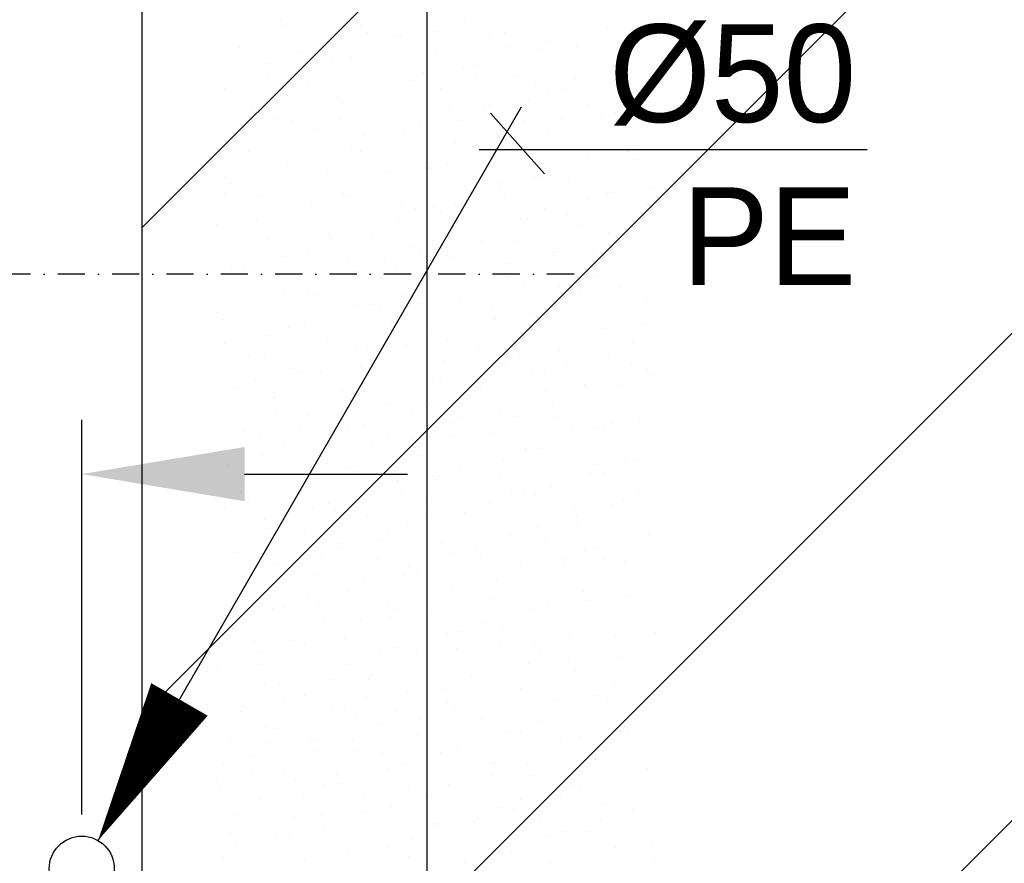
# Model space of a CAD drawing. Extents: x 9010 to 343255, y 15280 to 659207.
# Tile 33 of 76: x 83307 to 85121, y 34028 to 35581. Entities that reach past the tile are written whole.
import ezdxf

# ---------------------------------------------------------------- set-up
doc = ezdxf.new("R2010")
doc.units = 0
doc.header["$LTSCALE"] = 100
for name, pattern in [('2322121', [2000, 1000, 1000]), ('CENTER4', [5, 3.125, -0.625, 0.625, -0.625]), ('DASHDOT', [1, 0.5, -0.25, 0, -0.25])]:
    doc.linetypes.add(name, pattern=pattern)
doc.layers.get('0').update_dxf_attribs({"linetype": 'CONTINUOUS'})
for name, color, linetype in [('15', 6, 'CONTINUOUS'), ('21', 11, 'CONTINUOUS'), ('BOUW', 8, 'CONTINUOUS'), ('WL524---', 4, 'CONTINUOUS'), ('WL5627--', 4, 'CONTINUOUS'), ('WL570---_HARTLIJN', 7, 'CONTINUOUS'), ('WM521---', 1, 'CONTINUOUS')]:
    doc.layers.add(name, color=color, linetype=linetype)
doc.styles.add('BURO-018', font='BUROFONT.shx', dxfattribs={"height": 180})

# ---------------------------------------------------------------- blocks, each defined once
blk = doc.blocks.new('LDV3121')
at = {"color": 0, "linetype": 'CONTINUOUS'}
blk.add_line((0.25, 0.433), (6.75, 11.691), dxfattribs=at)
blk.add_lwpolyline([(0.25, 0.433, 0, 1, 0), (1.5, 2.598, 1, 1, 0)], format="xyseb", dxfattribs=at)
blk.add_circle((0, 0), 0.5, dxfattribs=at)

msp = doc.modelspace()

# ---------------------------------------------------------------- hatches: boundary and pattern name
at = {"layer": '15'}
h = msp.add_hatch(dxfattribs=at)
h.set_pattern_fill('ANSI31', color=8, scale=200, style=0)
h.set_pattern_definition([(45, (32852.9, 25827.6), (-449.013, 449.013), [])])
h.paths.add_polyline_path([(83532.9, 52927.6), (89143.2, 52927.6), (89143.2, 54927.6), (83532.9, 54927.6), (83532.9, 59077.6), (65252.9, 59077.6), (65252.9, 83077.6), (67752.9, 83077.6), (67752.9, 61277.6), (72752.9, 61277.6), (72752.9, 66021.3), (73678.4, 66021.3), (73678.4, 73400.3), (76678.4, 73400.3), (76678.4, 61277.6), (82952.9, 61277.6), (82952.9, 81942.7), (87952.9, 81942.7), (87952.9, 70627.6), (93268.6, 70627.6), (93268.6, 61027.6), (99172.9, 61027.6), (99172.9, 58527.6), (93268.6, 58527.6), (93268.6, 52927.6), (99022.9, 52927.6), (99022.9, 49227.6), (93268.6, 49227.6), (93268.6, 42227.6), (99022.9, 42227.6), (99022.9, 39227.6), (93722.9, 39227.6), (93722.9, 36227.6), (99022.9, 36227.6), (99022.9, 33227.6), (93722.9, 33227.6), (93722.9, 26257.8), (90152.9, 26257.8), (90152.9, 26107.6), (83532.9, 26107.6), (83532.9, 39227.6), (88032.9, 39227.6), (88032.9, 49227.6), (83532.9, 49227.6)])

# ---------------------------------------------------------------- linework, layer by layer
at = {"color": 1, "linetype": 'BYBLOCK'}
for p, q in [((83421.5, 34117.7), (83421.5, 34844.5)), ((83721.5, 34744.5), (84021.5, 34744.5))]:
    msp.add_line(p, q, dxfattribs=at)
msp.add_solid([(83721.5, 34794.5), (83721.5, 34694.5), (83421.5, 34744.5)], dxfattribs=at)
at = {"layer": '21', "linetype": 'DASHDOT'}
msp.add_line((84328.3, 35112.9), (75520.5, 35112.9), dxfattribs=at)
at = {"layer": 'BOUW', "linetype": 'CONTINUOUS'}
for points in [[(90152.9, 26107.6), (83532.9, 26107.6), (83532.9, 54327.6), (89142.9, 54327.6)], [(93268.6, 49227.6), (93268.6, 42227.6), (99022.9, 42227.6), (99022.9, 39227.6), (93722.9, 39227.6), (93722.9, 36227.6), (99022.9, 36227.6), (99022.9, 33227.6), (93722.9, 33227.6), (93722.9, 26257.8), (90152.9, 26257.8), (90152.9, 26107.6), (83532.9, 26107.6), (83532.9, 39227.6), (88032.9, 39227.6), (88032.9, 49227.6)]]:
    msp.add_lwpolyline(points, dxfattribs=at)
at = {"layer": 'WL524---', "color": 4, "linetype": '2322121'}
msp.add_line((84057.8, 27105.9), (84057.8, 39738.9), dxfattribs=at)
at = {"layer": 'WL5627--', "color": 6}
for p, q in [((83787.1, 35580.8), (83787.1, 35580.8)), ((83745.3, 35561.8), (83745.3, 35561.8)), ((83796.1, 35569.8), (83796.1, 35569.8)), ((83870.1, 35578.2), (83870.1, 35578.2)), ((83935.8, 35570), (83935.8, 35570)), ((84012.1, 35577.6), (84012.1, 35577.6)), ((84126.3, 35578.3), (84126.3, 35578.3)), ((84390.3, 35566.7), (84390.3, 35566.7)), ((84455.7, 35569.3), (84455.7, 35569.3)), ((83947.8, 35558), (83947.8, 35558)), ((84003, 35551.3), (84003, 35551.3)), ((84009.3, 35550.1), (84009.3, 35550.1)), ((84076.9, 35559.7), (84076.9, 35559.7)), ((84172.8, 35554.8), (84172.8, 35554.8)), ((84199.8, 35558.4), (84199.8, 35558.4)), ((83711.2, 35529.5), (83711.2, 35529.5)), ((83818.9, 35541.8), (83818.9, 35541.8)), ((84108.5, 35535.2), (84108.5, 35535.2)), ((84209.8, 35532.7), (84209.8, 35532.7)), ((84262.7, 35526.6), (84262.7, 35526.6)), ((84283.7, 35541.1), (84283.7, 35541.1)), ((84333.5, 35532), (84333.5, 35532)), ((84453.1, 35534.8), (84453.1, 35534.8)), ((83825.6, 35520.6), (83825.6, 35520.6)), ((83881.7, 35510), (83881.7, 35510)), ((83918, 35510.9), (83918, 35510.9)), ((84072.2, 35518.3), (84072.2, 35518.3)), ((84269.2, 35512.3), (84269.2, 35512.3)), ((84416.6, 35514.2), (84416.6, 35514.2)), ((83691.3, 35501.7), (83691.3, 35501.7)), ((83761.3, 35501), (83761.3, 35501)), ((83844, 35502.6), (83844, 35502.6)), ((83986.3, 35497.8), (83986.3, 35497.8)), ((84124.8, 35492.4), (84124.8, 35492.4)), ((84144.7, 35497.2), (84144.7, 35497.2)), ((84335.1, 35505.4), (84335.1, 35505.4)), ((84429.9, 35489.5), (84429.9, 35489.5)), ((83763.7, 35480.6), (83763.7, 35480.6)), ((83922, 35478.1), (83922, 35478.1)), ((83954.2, 35488.9), (83954.2, 35488.9)), ((84050.9, 35484), (84050.9, 35484)), ((84147, 35475), (84147, 35475)), ((84218.2, 35477.2), (84218.2, 35477.2)), ((84331.6, 35473.8), (84331.6, 35473.8)), ((84408.7, 35485.5), (84408.7, 35485.5)), ((83685.1, 35453.8), (83685.1, 35453.8)), ((83759.1, 35462.2), (83759.1, 35462.2)), ((83837.3, 35460.7), (83837.3, 35460.7)), ((84027.8, 35468.9), (84027.8, 35468.9)), ((84082.7, 35455.3), (84082.7, 35455.3)), ((84257.7, 35465.5), (84257.7, 35465.5)), ((84471.5, 35453.7), (84471.5, 35453.7)), ((83799.8, 35440.8), (83799.8, 35440.8)), ((83891.9, 35435.3), (83891.9, 35435.3)), ((83965.9, 35443.7), (83965.9, 35443.7)), ((84090.6, 35437.1), (84090.6, 35437.1)), ((84281.1, 35445.4), (84281.1, 35445.4)), ((84307.7, 35452.2), (84307.7, 35452.2)), ((84464.5, 35446.9), (84464.5, 35446.9)), ((83709.7, 35420.5), (83709.7, 35420.5)), ((83735.6, 35421.1), (83735.6, 35421.1)), ((83900.1, 35428.8), (83900.1, 35428.8)), ((83960.5, 35418), (83960.5, 35418)), ((84098.8, 35416.8), (84098.8, 35416.8)), ((84172.7, 35425.1), (84172.7, 35425.1)), ((84243.4, 35432.5), (84243.4, 35432.5)), ((84353.6, 35424.3), (84353.6, 35424.3)), ((84468.4, 35429.3), (84468.4, 35429.3)), ((83782.2, 35399.4), (83782.2, 35399.4)), ((83896.3, 35398.3), (83896.3, 35398.3)), ((83972.6, 35407.7), (83972.6, 35407.7)), ((84163.1, 35416), (84163.1, 35416)), ((84379.6, 35406.6), (84379.6, 35406.6)), ((84404.1, 35409.7), (84404.1, 35409.7)), ((84427.1, 35404.3), (84427.1, 35404.3)), ((83733, 35386.6), (83733, 35386.6)), ((83807, 35395), (83807, 35395)), ((84046.2, 35387.8), (84046.2, 35387.8)), ((84121.2, 35395.1), (84121.2, 35395.1)), ((84236.6, 35396), (84236.6, 35396)), ((84305.6, 35398.2), (84305.6, 35398.2)), ((83855.7, 35379.5), (83855.7, 35379.5)), ((83939.9, 35368), (83939.9, 35368)), ((84013.8, 35376.4), (84013.8, 35376.4)), ((84056.9, 35375.5), (84056.9, 35375.5)), ((84281.9, 35372.3), (84281.9, 35372.3)), ((84299.5, 35364.2), (84299.5, 35364.2)), ((83774, 35360.9), (83774, 35360.9)), ((83918.6, 35347.7), (83918.6, 35347.7)), ((84109, 35355.9), (84109, 35355.9)), ((84146.7, 35349.5), (84146.7, 35349.5)), ((84217.6, 35352.7), (84217.6, 35352.7)), ((84220.6, 35357.9), (84220.6, 35357.9)), ((84442.6, 35349.5), (84442.6, 35349.5)), ((83709.8, 35341.3), (83709.8, 35341.3)), ((83728.1, 35339.4), (83728.1, 35339.4)), ((83854.9, 35327.7), (83854.9, 35327.7)), ((83934.7, 35338.1), (83934.7, 35338.1)), ((83991, 35326.5), (83991, 35326.5)), ((84181.5, 35334.8), (84181.5, 35334.8)), ((84353.5, 35330.9), (84353.5, 35330.9)), ((84372, 35343.1), (84372, 35343.1)), ((84378.3, 35329.9), (84378.3, 35329.9)), ((84427.5, 35339.3), (84427.5, 35339.3)), ((83780.9, 35319.3), (83780.9, 35319.3)), ((83800.6, 35318.2), (83800.6, 35318.2)), ((83870.5, 35318.5), (83870.5, 35318.5)), ((84061.7, 35309.2), (84061.7, 35309.2)), ((84095.4, 35315.3), (84095.4, 35315.3)), ((84255.1, 35314.9), (84255.1, 35314.9)), ((84445.5, 35323.2), (84445.5, 35323.2)), ((83683.7, 35290), (83683.7, 35290)), ((83874.1, 35298.3), (83874.1, 35298.3)), ((83987.8, 35300.8), (83987.8, 35300.8)), ((84031.2, 35295.7), (84031.2, 35295.7)), ((84064.6, 35306.6), (84064.6, 35306.6)), ((84256.1, 35292.5), (84256.1, 35292.5)), ((84268.6, 35290.6), (84268.6, 35290.6)), ((83696, 35279), (83696, 35279)), ((83748.2, 35281.1), (83748.2, 35281.1)), ((84127.4, 35274.8), (84127.4, 35274.8)), ((84191.8, 35272.9), (84191.8, 35272.9)), ((84194.6, 35282.2), (84194.6, 35282.2)), ((84317.9, 35283), (84317.9, 35283)), ((84475.4, 35272.1), (84475.4, 35272.1)), ((83684, 35261.5), (83684, 35261.5)), ((83746.5, 35258.2), (83746.5, 35258.2)), ((83902.8, 35260.4), (83902.8, 35260.4)), ((83908.9, 35258.3), (83908.9, 35258.3)), ((83937, 35266.5), (83937, 35266.5)), ((84199.9, 35253.6), (84199.9, 35253.6)), ((84390.4, 35261.9), (84390.4, 35261.9)), ((84401.4, 35263.7), (84401.4, 35263.7)), ((84416.8, 35269.7), (84416.8, 35269.7)), ((83819, 35237.1), (83819, 35237.1)), ((83828.8, 35252.1), (83828.8, 35252.1)), ((83844.7, 35238.7), (83844.7, 35238.7)), ((84009.5, 35245.4), (84009.5, 35245.4)), ((84069.6, 35235.5), (84069.6, 35235.5)), ((84109.6, 35241.9), (84109.6, 35241.9)), ((84352.5, 35250), (84352.5, 35250)), ((84463.9, 35242), (84463.9, 35242)), ((83892.5, 35217.1), (83892.5, 35217.1)), ((84035.7, 35233.5), (84035.7, 35233.5)), ((84083, 35225.4), (84083, 35225.4)), ((84273.5, 35233.7), (84273.5, 35233.7)), ((84316.5, 35223.3), (84316.5, 35223.3)), ((83669.9, 35203.3), (83669.9, 35203.3)), ((83702.1, 35208.9), (83702.1, 35208.9)), ((83722.5, 35201.3), (83722.5, 35201.3)), ((83743.9, 35211.7), (83743.9, 35211.7)), ((84005.4, 35215.8), (84005.4, 35215.8)), ((84230.3, 35212.7), (84230.3, 35212.7)), ((84242.5, 35215), (84242.5, 35215)), ((84336.3, 35201.9), (84336.3, 35201.9)), ((83876.8, 35184.8), (83876.8, 35184.8)), ((83950.7, 35193.2), (83950.7, 35193.2)), ((83955.4, 35185.3), (83955.4, 35185.3)), ((84145.9, 35193.6), (84145.9, 35193.6)), ((84166.1, 35193), (84166.1, 35193)), ((84391, 35189.9), (84391, 35189.9)), ((84408.8, 35180.8), (84408.8, 35180.8)), ((84449.3, 35196.4), (84449.3, 35196.4)), ((83764.9, 35177), (83764.9, 35177)), ((83883.2, 35178.5), (83883.2, 35178.5)), ((84027.9, 35164.2), (84027.9, 35164.2)), ((84083.6, 35166.2), (84083.6, 35166.2)), ((84157.5, 35174.6), (84157.5, 35174.6)), ((84218.3, 35172.5), (84218.3, 35172.5)), ((84326.8, 35170.2), (84326.8, 35170.2)), ((83791.8, 35144.5), (83791.8, 35144.5)), ((83818.9, 35158.8), (83818.9, 35158.8)), ((83837.4, 35155.9), (83837.4, 35155.9)), ((84043.8, 35155.7), (84043.8, 35155.7)), ((84290.4, 35147.7), (84290.4, 35147.7)), ((84291.9, 35152.5), (84291.9, 35152.5)), ((84364.4, 35156.1), (84364.4, 35156.1)), ((83717.8, 35136.1), (83717.8, 35136.1)), ((83720.5, 35127.7), (83720.5, 35127.7)), ((83911, 35136), (83911, 35136)), ((83979.6, 35136), (83979.6, 35136)), ((84101.4, 35144.2), (84101.4, 35144.2)), ((84204.5, 35132.8), (84204.5, 35132.8)), ((83696.7, 35121.5), (83696.7, 35121.5)), ((83924.7, 35117.5), (83924.7, 35117.5)), ((83998.6, 35125.9), (83998.6, 35125.9)), ((84140.3, 35113.2), (84140.3, 35113.2)), ((84164.3, 35112.4), (84164.3, 35112.4)), ((84354.7, 35120.7), (84354.7, 35120.7)), ((84365.2, 35110), (84365.2, 35110)), ((83783.3, 35095.9), (83783.3, 35095.9)), ((83857.4, 35098.6), (83857.4, 35098.6)), ((83973.8, 35104.1), (83973.8, 35104.1)), ((84131.5, 35099), (84131.5, 35099)), ((84205.5, 35107.4), (84205.5, 35107.4)), ((84236.8, 35091.3), (84236.8, 35091.3)), ((84301, 35090.4), (84301, 35090.4)), ((84427.2, 35099.6), (84427.2, 35099.6)), ((83793.1, 35079), (83793.1, 35079)), ((83839.7, 35077.2), (83839.7, 35077.2)), ((83855.8, 35074.7), (83855.8, 35074.7)), ((84018.1, 35075.8), (84018.1, 35075.8)), ((84046.3, 35083), (84046.3, 35083)), ((84338.3, 35080.4), (84338.3, 35080.4)), ((84412.3, 35088.8), (84412.3, 35088.8)), ((83765.8, 35068.8), (83765.8, 35068.8)), ((83929.4, 35054.8), (83929.4, 35054.8)), ((83953.8, 35056.2), (83953.8, 35056.2)), ((84046.5, 35058.6), (84046.5, 35058.6)), ((84119.8, 35063.1), (84119.8, 35063.1)), ((84310.3, 35071.4), (84310.3, 35071.4)), ((84461.7, 35067.6), (84461.7, 35067.6)), ((83670.9, 35041.6), (83670.9, 35041.6)), ((83738.9, 35046.5), (83738.9, 35046.5)), ((83972.6, 35050.3), (83972.6, 35050.3)), ((84178.7, 35053), (84178.7, 35053)), ((84253.4, 35040.1), (84253.4, 35040.1)), ((84373.2, 35039.5), (84373.2, 35039.5)), ((83680.8, 35028.5), (83680.8, 35028.5)), ((83831.6, 35018.8), (83831.6, 35018.8)), ((83992.2, 35023), (83992.2, 35023)), ((84114.5, 35033.4), (84114.5, 35033.4)), ((84179.4, 35031.7), (84179.4, 35031.7)), ((84182.7, 35031.3), (84182.7, 35031.3)), ((84339.4, 35030.2), (84339.4, 35030.2)), ((84445.6, 35018.4), (84445.6, 35018.4)), ((84460.2, 35021.6), (84460.2, 35021.6)), ((83801.8, 35014.7), (83801.8, 35014.7)), ((83813.7, 35001.6), (83813.7, 35001.6)), ((83887.6, 35009.9), (83887.6, 35009.9)), ((84064.7, 35001.8), (84064.7, 35001.8)), ((84255.2, 35010.1), (84255.2, 35010.1)), ((84275.2, 35010.6), (84275.2, 35010.6)), ((84386.2, 35013.2), (84386.2, 35013.2)), ((83683.8, 34985.3), (83683.8, 34985.3)), ((83767.3, 34999.2), (83767.3, 34999.2)), ((83874.2, 34993.6), (83874.2, 34993.6)), ((83992.3, 34996), (83992.3, 34996)), ((84020.5, 34983), (84020.5, 34983)), ((84094.5, 34991.4), (84094.5, 34991.4)), ((84138.3, 34981.9), (84138.3, 34981.9)), ((84328.7, 34990.2), (84328.7, 34990.2)), ((84435.9, 34987.7), (84435.9, 34987.7)), ((83757.3, 34965.3), (83757.3, 34965.3)), ((83928, 34976.4), (83928, 34976.4)), ((83947.8, 34973.6), (83947.8, 34973.6)), ((84153, 34973.2), (84153, 34973.2)), ((84227.3, 34964.5), (84227.3, 34964.5)), ((84301.3, 34972.8), (84301.3, 34972.8)), ((83728.7, 34961.2), (83728.7, 34961.2)), ((84088.7, 34953.5), (84088.7, 34953.5)), ((84201.1, 34950.1), (84201.1, 34950.1)), ((84313.7, 34950.4), (84313.7, 34950.4)), ((84391.6, 34958.4), (84391.6, 34958.4)), ((84434.2, 34945.9), (84434.2, 34945.9)), ((83805.8, 34939), (83805.8, 34939)), ((83820.2, 34933.5), (83820.2, 34933.5)), ((83861.6, 34934.3), (83861.6, 34934.3)), ((83935.5, 34942.7), (83935.5, 34942.7)), ((84010.6, 34941.8), (84010.6, 34941.8)), ((84249.4, 34930.7), (84249.4, 34930.7)), ((84273.6, 34929), (84273.6, 34929)), ((84464, 34937.2), (84464, 34937.2)), ((84474.3, 34927.6), (84474.3, 34927.6)), ((83741.5, 34919.3), (83741.5, 34919.3)), ((83892.7, 34912.4), (83892.7, 34912.4)), ((83966.5, 34916.2), (83966.5, 34916.2)), ((84068.4, 34915.7), (84068.4, 34915.7)), ((84083.1, 34920.7), (84083.1, 34920.7)), ((84142.4, 34924.1), (84142.4, 34924.1)), ((84347.1, 34909), (84347.1, 34909)), ((83702.2, 34904.1), (83702.2, 34904.1)), ((83776.6, 34894), (83776.6, 34894)), ((83902.2, 34896.5), (83902.2, 34896.5)), ((83966.2, 34892.5), (83966.2, 34892.5)), ((84127.2, 34893.4), (84127.2, 34893.4)), ((84156.7, 34900.7), (84156.7, 34900.7)), ((84275.2, 34897.2), (84275.2, 34897.2)), ((84349.2, 34905.6), (84349.2, 34905.6)), ((84410.1, 34907.9), (84410.1, 34907.9)), ((83702.7, 34885.6), (83702.7, 34885.6)), ((83775.7, 34884.2), (83775.7, 34884.2)), ((83983.4, 34875.4), (83983.4, 34875.4)), ((84062.9, 34873.7), (84062.9, 34873.7)), ((84410, 34877.2), (84410, 34877.2)), ((83780, 34859.2), (83780, 34859.2)), ((83909.5, 34867), (83909.5, 34867)), ((84029.1, 34860.6), (84029.1, 34860.6)), ((84190.3, 34856.9), (84190.3, 34856.9)), ((84219.5, 34868.9), (84219.5, 34868.9)), ((84287.9, 34870.5), (84287.9, 34870.5)), ((83715.7, 34839.5), (83715.7, 34839.5)), ((83838.6, 34852.3), (83838.6, 34852.3)), ((83940.7, 34836.3), (83940.7, 34836.3)), ((84101.5, 34839.5), (84101.5, 34839.5)), ((84116.3, 34848.5), (84116.3, 34848.5)), ((84223.6, 34850.9), (84223.6, 34850.9)), ((84292, 34847.8), (84292, 34847.8)), ((84397.1, 34838.3), (84397.1, 34838.3)), ((84448.6, 34847.7), (84448.6, 34847.7)), ((83720.6, 34822.9), (83720.6, 34822.9)), ((83750.6, 34818.3), (83750.6, 34818.3)), ((83824.5, 34826.7), (83824.5, 34826.7)), ((83911.1, 34831.2), (83911.1, 34831.2)), ((84175.1, 34819.6), (84175.1, 34819.6)), ((84323.1, 34829.9), (84323.1, 34829.9)), ((84365.6, 34827.8), (84365.6, 34827.8)), ((84384.3, 34828.1), (84384.3, 34828.1)), ((83794.2, 34803), (83794.2, 34803)), ((83876.4, 34816.7), (83876.4, 34816.7)), ((83984.6, 34811.3), (83984.6, 34811.3)), ((84031.4, 34808.1), (84031.4, 34808.1)), ((84101.4, 34813.5), (84101.4, 34813.5)), ((83957.4, 34799.8), (83957.4, 34799.8)), ((84037.1, 34793.9), (84037.1, 34793.9)), ((84237.9, 34787.7), (84237.9, 34787.7)), ((84238.2, 34789.6), (84238.2, 34789.6)), ((84262.1, 34790.7), (84262.1, 34790.7)), ((84428.4, 34796), (84428.4, 34796)), ((83754.2, 34779.3), (83754.2, 34779.3)), ((83857, 34771.2), (83857, 34771.2)), ((84047.5, 34779.5), (84047.5, 34779.5)), ((84164.2, 34781.2), (84164.2, 34781.2)), ((84197.8, 34771.1), (84197.8, 34771.1)), ((84310.4, 34766.6), (84310.4, 34766.6)), ((84422.8, 34767.9), (84422.8, 34767.9)), ((84445, 34771), (84445, 34771)), ((83690, 34759.7), (83690, 34759.7)), ((83798.5, 34751.1), (83798.5, 34751.1)), ((83872.4, 34759.4), (83872.4, 34759.4)), ((83914.9, 34756.5), (83914.9, 34756.5)), ((83929.5, 34750), (83929.5, 34750)), ((84120, 34758.3), (84120, 34758.3)), ((84358.5, 34748.3), (84358.5, 34748.3)), ((84371.1, 34762.7), (84371.1, 34762.7)), ((84384, 34746.7), (84384, 34746.7)), ((83739, 34741.8), (83739, 34741.8)), ((83850.6, 34736.9), (83850.6, 34736.9)), ((84003, 34730.1), (84003, 34730.1)), ((84005.3, 34732.5), (84005.3, 34732.5)), ((84075.6, 34733.7), (84075.6, 34733.7)), ((84079.3, 34740.9), (84079.3, 34740.9)), ((84193.5, 34738.4), (84193.5, 34738.4)), ((83713.5, 34710.7), (83713.5, 34710.7)), ((83812.6, 34721.8), (83812.6, 34721.8)), ((84011.3, 34714.1), (84011.3, 34714.1)), ((84212.1, 34714), (84212.1, 34714)), ((84236.3, 34710.9), (84236.3, 34710.9)), ((84286.1, 34722.3), (84286.1, 34722.3)), ((84446.8, 34714.8), (84446.8, 34714.8)), ((83728.4, 34699.5), (83728.4, 34699.5)), ((83920.4, 34692.2), (83920.4, 34692.2)), ((84065.9, 34698.3), (84065.9, 34698.3)), ((84172, 34691.2), (84172, 34691.2)), ((84256.4, 34706.6), (84256.4, 34706.6)), ((84419, 34695.4), (84419, 34695.4)), ((83685, 34681.7), (83685, 34681.7)), ((83846.4, 34683.8), (83846.4, 34683.8)), ((83875.4, 34690), (83875.4, 34690)), ((83889.1, 34676.7), (83889.1, 34676.7)), ((84127.2, 34673.6), (84127.2, 34673.6)), ((84138.4, 34677.2), (84138.4, 34677.2)), ((84328.8, 34685.4), (84328.8, 34685.4)), ((84397, 34688.1), (84397, 34688.1)), ((83757.4, 34660.6), (83757.4, 34660.6)), ((83824.9, 34657), (83824.9, 34657)), ((83947.9, 34668.9), (83947.9, 34668.9)), ((84053.2, 34665.2), (84053.2, 34665.2)), ((84211.9, 34657.2), (84211.9, 34657.2)), ((84332.7, 34668.4), (84332.7, 34668.4)), ((84334, 34655.1), (84334, 34655.1)), ((84402.4, 34665.5), (84402.4, 34665.5)), ((83761.4, 34643.5), (83761.4, 34643.5)), ((83831, 34640.7), (83831, 34640.7)), ((84021.5, 34648.9), (84021.5, 34648.9)), ((84049.8, 34653.9), (84049.8, 34653.9)), ((84260.1, 34646.7), (84260.1, 34646.7)), ((83687.5, 34635.1), (83687.5, 34635.1)), ((83702.6, 34619.7), (83702.6, 34619.7)), ((83968.3, 34624.9), (83968.3, 34624.9)), ((83985.5, 34634.2), (83985.5, 34634.2)), ((84210.5, 34631.1), (84210.5, 34631.1)), ((84274.8, 34625.4), (84274.8, 34625.4)), ((84465.2, 34633.7), (84465.2, 34633.7)), ((84466.9, 34628.1), (84466.9, 34628.1)), ((83703.4, 34600.5), (83703.4, 34600.5)), ((83893.8, 34608.8), (83893.8, 34608.8)), ((83894.3, 34616.5), (83894.3, 34616.5)), ((84084.3, 34617.1), (84084.3, 34617.1)), ((84146.2, 34611.4), (84146.2, 34611.4)), ((84175.1, 34606.4), (84175.1, 34606.4)), ((84347.2, 34604.3), (84347.2, 34604.3)), ((84371.2, 34608.2), (84371.2, 34608.2)), ((83863.3, 34596.9), (83863.3, 34596.9)), ((83966.3, 34587.7), (83966.3, 34587.7)), ((84101.1, 34598), (84101.1, 34598)), ((84156.8, 34596), (84156.8, 34596)), ((84306.9, 34588.6), (84306.9, 34588.6)), ((84381.9, 34587.8), (84381.9, 34587.8)), ((84420.8, 34584.3), (84420.8, 34584.3)), ((83735.4, 34567.8), (83735.4, 34567.8)), ((83775.9, 34579.4), (83775.9, 34579.4)), ((83799.1, 34577.2), (83799.1, 34577.2)), ((83809.3, 34576.2), (83809.3, 34576.2)), ((84024, 34574.1), (84024, 34574.1)), ((84039.9, 34567.8), (84039.9, 34567.8)), ((84230.3, 34576), (84230.3, 34576)), ((84308, 34579.4), (84308, 34579.4)), ((84467.6, 34565.8), (84467.6, 34565.8)), ((83849.4, 34559.5), (83849.4, 34559.5)), ((83942.2, 34549.3), (83942.2, 34549.3)), ((83959.8, 34554.4), (83959.8, 34554.4)), ((84016.2, 34557.6), (84016.2, 34557.6)), ((84184.7, 34551.2), (84184.7, 34551.2)), ((83676.9, 34539.9), (83676.9, 34539.9)), ((84102.7, 34535.9), (84102.7, 34535.9)), ((84120.5, 34531.6), (84120.5, 34531.6)), ((84149, 34530.7), (84149, 34530.7)), ((84223, 34539.1), (84223, 34539.1)), ((84293.2, 34544.2), (84293.2, 34544.2)), ((84345.4, 34528.4), (84345.4, 34528.4)), ((83721.8, 34519.4), (83721.8, 34519.4)), ((83837.5, 34517), (83837.5, 34517)), ((83912.3, 34527.7), (83912.3, 34527.7)), ((84175.2, 34514.8), (84175.2, 34514.8)), ((84355.9, 34512.2), (84355.9, 34512.2)), ((84365.7, 34523.1), (84365.7, 34523.1)), ((84429.8, 34520.5), (84429.8, 34520.5)), ((83773.3, 34497.4), (83773.3, 34497.4)), ((83783.3, 34500.5), (83783.3, 34500.5)), ((83794.3, 34498.2), (83794.3, 34498.2)), ((83857.3, 34508.9), (83857.3, 34508.9)), ((83984.7, 34506.5), (83984.7, 34506.5)), ((83998.2, 34494.2), (83998.2, 34494.2)), ((84248.8, 34494.9), (84248.8, 34494.9)), ((84281.1, 34508.8), (84281.1, 34508.8)), ((84439.2, 34503.2), (84439.2, 34503.2)), ((83867.8, 34478.3), (83867.8, 34478.3)), ((83934, 34474.6), (83934, 34474.6)), ((83990.1, 34482), (83990.1, 34482)), ((84058.3, 34486.6), (84058.3, 34486.6)), ((84064.1, 34490.4), (84064.1, 34490.4)), ((84441.8, 34486), (84441.8, 34486)), ((83677.4, 34470), (83677.4, 34470)), ((83698.3, 34460.2), (83698.3, 34460.2)), ((84158.9, 34471.4), (84158.9, 34471.4)), ((84197, 34463.5), (84197, 34463.5)), ((84270.9, 34471.8), (84270.9, 34471.8)), ((84311.6, 34463), (84311.6, 34463)), ((83740.2, 34438.2), (83740.2, 34438.2)), ((83811.8, 34437.2), (83811.8, 34437.2)), ((83905.2, 34441.7), (83905.2, 34441.7)), ((83930.7, 34446.5), (83930.7, 34446.5)), ((84094.7, 34451.8), (84094.7, 34451.8)), ((84121.1, 34454.8), (84121.1, 34454.8)), ((84319.6, 34448.6), (84319.6, 34448.6)), ((84384.1, 34441.9), (84384.1, 34441.9)), ((84403.8, 34444.9), (84403.8, 34444.9)), ((84477.7, 34453.3), (84477.7, 34453.3)), ((83831.2, 34433.3), (83831.2, 34433.3)), ((84003.2, 34425.4), (84003.2, 34425.4)), ((84112, 34423.1), (84112, 34423.1)), ((84193.6, 34433.6), (84193.6, 34433.6)), ((84255.4, 34428.9), (84255.4, 34428.9)), ((84457.6, 34422), (84457.6, 34422)), ((83747.5, 34417.6), (83747.5, 34417.6)), ((83812.7, 34417.1), (83812.7, 34417.1)), ((83972.4, 34414.4), (83972.4, 34414.4)), ((84038, 34414.7), (84038, 34414.7)), ((84076.7, 34405.4), (84076.7, 34405.4)), ((84267.2, 34413.7), (84267.2, 34413.7)), ((84318.8, 34404.6), (84318.8, 34404.6)), ((84416, 34406.1), (84416, 34406.1)), ((83672.3, 34384.6), (83672.3, 34384.6)), ((83695.8, 34388.9), (83695.8, 34388.9)), ((83746.2, 34392.9), (83746.2, 34392.9)), ((83886.2, 34397.1), (83886.2, 34397.1)), ((83908.2, 34394.7), (83908.2, 34394.7)), ((84133.1, 34391.6), (84133.1, 34391.6)), ((84244.9, 34396.2), (84244.9, 34396.2)), ((83879.1, 34366), (83879.1, 34366)), ((83949.1, 34365.3), (83949.1, 34365.3)), ((83953.1, 34374.4), (83953.1, 34374.4)), ((84068.9, 34371.9), (84068.9, 34371.9)), ((84139.6, 34373.6), (84139.6, 34373.6)), ((84293.8, 34368.8), (84293.8, 34368.8)), ((84330, 34381.9), (84330, 34381.9)), ((84451.7, 34377.6), (84451.7, 34377.6)), ((83758.6, 34357), (83758.6, 34357)), ((83786, 34357.4), (83786, 34357.4)), ((84086, 34347.5), (84086, 34347.5)), ((84159.9, 34355.9), (84159.9, 34355.9)), ((84212, 34352.5), (84212, 34352.5)), ((84229.6, 34349.1), (84229.6, 34349.1)), ((84402.5, 34360.7), (84402.5, 34360.7)), ((83721.7, 34337.7), (83721.7, 34337.7)), ((83831.1, 34335.9), (83831.1, 34335.9)), ((83946.7, 34334.6), (83946.7, 34334.6)), ((84021.6, 34344.2), (84021.6, 34344.2)), ((84285.6, 34332.5), (84285.6, 34332.5)), ((84292.8, 34328.9), (84292.8, 34328.9)), ((84366.7, 34337.3), (84366.7, 34337.3)), ((84454.5, 34346), (84454.5, 34346)), ((84476, 34340.8), (84476, 34340.8)), ((83720.2, 34317.3), (83720.2, 34317.3)), ((83794.2, 34325.7), (83794.2, 34325.7)), ((83882.4, 34314.9), (83882.4, 34314.9)), ((83904.7, 34316), (83904.7, 34316)), ((84095.1, 34324.2), (84095.1, 34324.2)), ((84107.4, 34311.8), (84107.4, 34311.8)), ((84390.3, 34326.3), (84390.3, 34326.3)), ((83714.2, 34307.7), (83714.2, 34307.7)), ((83927, 34298.8), (83927, 34298.8)), ((84001, 34307.1), (84001, 34307.1)), ((84043.1, 34292.1), (84043.1, 34292.1)), ((84158, 34292.4), (84158, 34292.4)), ((84348.4, 34300.7), (84348.4, 34300.7)), ((83760.2, 34277.6), (83760.2, 34277.6)), ((83777, 34275.9), (83777, 34275.9)), ((83967.5, 34284.1), (83967.5, 34284.1)), ((84133.9, 34280.2), (84133.9, 34280.2)), ((84207.8, 34288.6), (84207.8, 34288.6)), ((84268, 34288.9), (84268, 34288.9)), ((84420.9, 34279.6), (84420.9, 34279.6)), ((83695.9, 34257.9), (83695.9, 34257.9)), ((83842.1, 34258.4), (83842.1, 34258.4)), ((84040, 34263), (84040, 34263)), ((84203.8, 34269.3), (84203.8, 34269.3)), ((84230.4, 34271.3), (84230.4, 34271.3)), ((84340.7, 34261.7), (84340.7, 34261.7)), ((84414.6, 34270), (84414.6, 34270)), ((84428.7, 34266.1), (84428.7, 34266.1)), ((83768.1, 34250), (83768.1, 34250)), ((83849.5, 34254.7), (83849.5, 34254.7)), ((83920.9, 34254.7), (83920.9, 34254.7)), ((84048.9, 34239.9), (84048.9, 34239.9)), ((84113.5, 34243.1), (84113.5, 34243.1)), ((84304, 34251.4), (84304, 34251.4)), ((84364.5, 34246.5), (84364.5, 34246.5)), ((83732.6, 34226.5), (83732.6, 34226.5)), ((83856.6, 34235.1), (83856.6, 34235.1)), ((83923.1, 34234.8), (83923.1, 34234.8)), ((83974.9, 34231.5), (83974.9, 34231.5)), ((84081.6, 34231.9), (84081.6, 34231.9)), ((84255.7, 34221.3), (84255.7, 34221.3)), ((84366.8, 34219.5), (84366.8, 34219.5)), ((83683.2, 34209.7), (83683.2, 34209.7)), ((83985.9, 34203), (83985.9, 34203)), ((84017.3, 34212.3), (84017.3, 34212.3)), ((84176.4, 34211.2), (84176.4, 34211.2)), ((84181.8, 34212.9), (84181.8, 34212.9)), ((84242.3, 34209.1), (84242.3, 34209.1)), ((84462.6, 34202.8), (84462.6, 34202.8)), ((83734.4, 34197.7), (83734.4, 34197.7)), ((83795.5, 34194.7), (83795.5, 34194.7)), ((83890, 34191.2), (83890, 34191.2)), ((84178, 34189.5), (84178, 34189.5)), ((84248.9, 34190.1), (84248.9, 34190.1)), ((84388.6, 34194.4), (84388.6, 34194.4)), ((84402.9, 34186.3), (84402.9, 34186.3)), ((84439.3, 34198.4), (84439.3, 34198.4)), ((83670.1, 34178.1), (83670.1, 34178.1)), ((83677.5, 34165.3), (83677.5, 34165.3)), ((83816, 34182.8), (83816, 34182.8)), ((83867.9, 34173.6), (83867.9, 34173.6)), ((83895.1, 34174.9), (83895.1, 34174.9)), ((84058.4, 34181.8), (84058.4, 34181.8)), ((84096.8, 34172.6), (84096.8, 34172.6)), ((84322.4, 34170.2), (84322.4, 34170.2)), ((84338.7, 34166.6), (84338.7, 34166.6)), ((83830.8, 34155.3), (83830.8, 34155.3)), ((83941.5, 34153.6), (83941.5, 34153.6)), ((84022.9, 34164.2), (84022.9, 34164.2)), ((84055.8, 34152.1), (84055.8, 34152.1)), ((84132, 34161.9), (84132, 34161.9)), ((84303.6, 34154.1), (84303.6, 34154.1)), ((83731.1, 34142.4), (83731.1, 34142.4)), ((83751, 34145.3), (83751, 34145.3)), ((83991.5, 34132.5), (83991.5, 34132.5)), ((84194.8, 34130.1), (84194.8, 34130.1)), ((84216.5, 34129.3), (84216.5, 34129.3)), ((84229.7, 34145.7), (84229.7, 34145.7)), ((84385.3, 34138.4), (84385.3, 34138.4)), ((83708.6, 34117.9), (83708.6, 34117.9)), ((83863.9, 34115.5), (83863.9, 34115.5)), ((83937.9, 34123.9), (83937.9, 34123.9)), ((84004.3, 34121.8), (84004.3, 34121.8)), ((84436.5, 34127.1), (84436.5, 34127.1)), ((84457.7, 34117.2), (84457.7, 34117.2)), ((83869.3, 34095.1), (83869.3, 34095.1)), ((84070.8, 34097), (84070.8, 34097)), ((84076.8, 34100.7), (84076.8, 34100.7)), ((84144.7, 34105.3), (84144.7, 34105.3)), ((84152.2, 34109.6), (84152.2, 34109.6)), ((84267.3, 34109), (84267.3, 34109)), ((84377.2, 34106.5), (84377.2, 34106.5)), ((83695.9, 34084.1), (83695.9, 34084.1)), ((83779, 34075.2), (83779, 34075.2)), ((83805, 34075.4), (83805, 34075.4)), ((83886.4, 34092.4), (83886.4, 34092.4)), ((84150.4, 34080.7), (84150.4, 34080.7)), ((84277.6, 34078.4), (84277.6, 34078.4)), ((84312.9, 34086.8), (84312.9, 34086.8)), ((84340.8, 34089), (84340.8, 34089)), ((84351.6, 34086.8), (84351.6, 34086.8)), ((83705, 34066.8), (83705, 34066.8)), ((83769.4, 34064.2), (83769.4, 34064.2)), ((83959.9, 34072.5), (83959.9, 34072.5)), ((83985.8, 34056.6), (83985.8, 34056.6)), ((84030, 34072.3), (84030, 34072.3)), ((84403.7, 34057.2), (84403.7, 34057.2)), ((84473.6, 34064), (84473.6, 34064)), ((83911.8, 34048.3), (83911.8, 34048.3)), ((83965.7, 34052.6), (83965.7, 34052.6)), ((84022.7, 34040.6), (84022.7, 34040.6)), ((84190.7, 34049.5), (84190.7, 34049.5)), ((84213.2, 34048.9), (84213.2, 34048.9)), ((83682.8, 34038.1), (83682.8, 34038.1)), ((83832.3, 34032.3), (83832.3, 34032.3)), ((84118.7, 34029.7), (84118.7, 34029.7)), ((84126.4, 34029.8), (84126.4, 34029.8)), ((84192.6, 34038.1), (84192.6, 34038.1)), ((84285.7, 34027.8), (84285.7, 34027.8)), ((84476.2, 34036.1), (84476.2, 34036.1))]:
    msp.add_line(p, q, dxfattribs=at)
at = {"layer": 'WL5627--', "color": 7}
msp.add_line((83813.9, 34113.5), (83813.9, 34113.5), dxfattribs=at)
at = {"layer": 'WL570---_HARTLIJN', "color": 1, "linetype": 'CONTINUOUS'}
for p, q in [((84174.5, 35408.9), (84273.7, 35297.3)), ((84868.1, 35341.4), (84153.2, 35341.4))]:
    msp.add_line(p, q, dxfattribs=at)

# ---------------------------------------------------------------- block references
at = {"layer": 'WL524---', "color": 2, "xscale": 120, "yscale": 120, "zscale": 120}
msp.add_blockref('LDV3121', (83421.5, 34017.7), dxfattribs=at)

# ---------------------------------------------------------------- texts
at = {"layer": 'WL570---_HARTLIJN', "color": 1, "linetype": 'CENTER4', "style": 'BURO-018'}
msp.add_text('%%c50', height=180, dxfattribs=at).set_placement((84393, 35392.8))
at = {"layer": 'WM521---', "color": 1, "style": 'BURO-018'}
msp.add_text('PE', height=180, dxfattribs=at).set_placement((84526.7, 35092.5))

doc.saveas('drawing.dxf')
